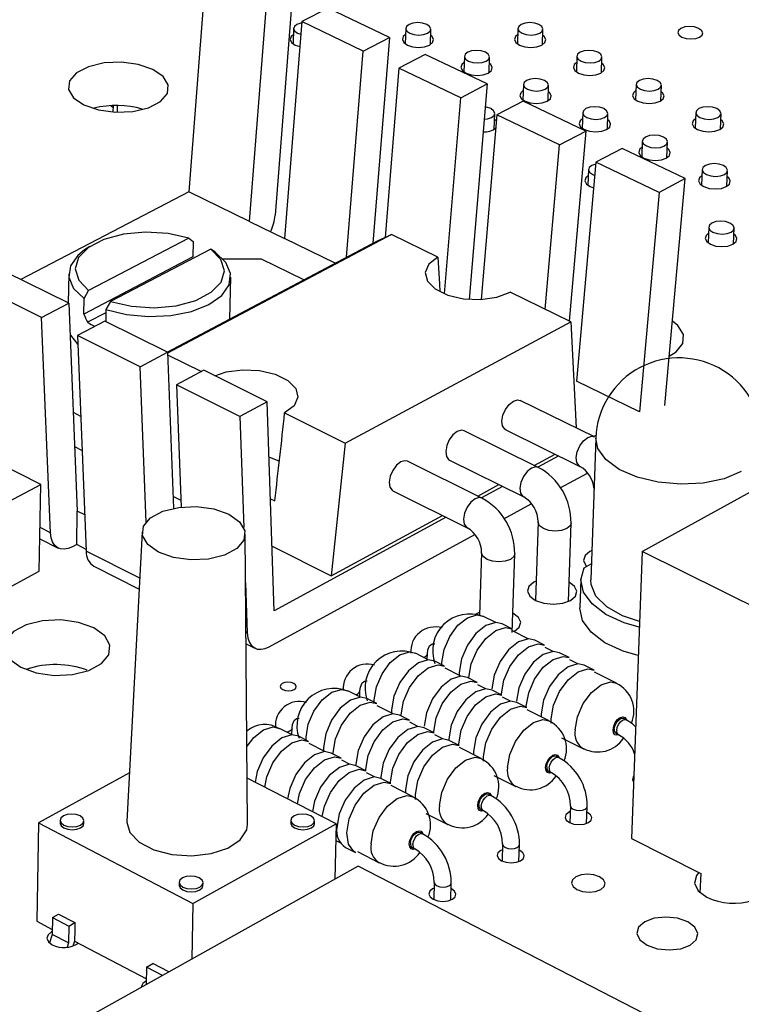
# Model space of a CAD drawing. Extents: x 0 to 211, y 0 to 143.
# Tile 9 of 12: x 153 to 173, y 86 to 113. Entities that reach past the tile are written whole.
import ezdxf

# ---------------------------------------------------------------- set-up
doc = ezdxf.new("R2010")
doc.units = 0
doc.layers.get('0').update_dxf_attribs({"linetype": 'CONTINUOUS'})

msp = doc.modelspace()

# ---------------------------------------------------------------- linework, layer by layer
at = {"color": 7, "linetype": 'CONTINUOUS'}
for p, q in [((158.26, 114.615), (157.808, 108.693)), ((160.649, 114.187), (160.165, 108.048)), ((159.466, 107.883), (159.93, 113.817)), ((161.617, 113.725), (160.897, 113.354)), ((163.301, 112.921), (161.617, 113.725)), ((160.897, 113.354), (160.427, 107.413)), ((162.581, 112.548), (160.897, 113.354)), ((160.673, 113.165), (160.663, 112.741)), ((160.783, 113.036), (160.869, 113.006)), ((163.745, 113.166), (163.733, 112.742)), ((164.418, 112.722), (164.43, 113.147)), ((166.817, 113.167), (166.804, 112.743)), ((167.488, 112.721), (167.502, 113.145)), ((160.717, 112.709), (160.843, 112.667)), ((162.581, 112.548), (163.301, 112.921)), ((163.301, 112.921), (162.84, 107.282)), ((162.124, 106.903), (162.581, 112.548)), ((164.277, 112.456), (163.557, 112.081)), ((165.976, 111.645), (164.277, 112.456)), ((165.351, 112.402), (165.338, 111.976)), ((166.025, 111.955), (166.038, 112.381)), ((168.431, 112.403), (168.417, 111.978)), ((169.104, 111.954), (169.118, 112.379)), ((163.557, 112.081), (163.177, 107.442)), ((165.257, 111.268), (163.557, 112.081)), ((165.257, 111.268), (165.976, 111.645)), ((165.976, 111.645), (165.477, 105.747)), ((166.966, 111.633), (166.952, 111.206)), ((170.054, 111.634), (170.039, 111.208)), ((167.64, 111.184), (167.654, 111.611)), ((170.728, 111.183), (170.743, 111.609)), ((164.806, 105.897), (165.257, 111.268)), ((166.961, 111.175), (166.242, 110.797)), ((168.676, 110.356), (166.961, 111.175)), ((155.731, 111.055), (155.727, 110.876)), ((155.847, 111.056), (155.843, 110.871)), ((156.52, 110.94), (156.521, 110.96)), ((166.169, 110.41), (166.182, 110.838)), ((168.589, 110.86), (168.575, 110.432)), ((169.265, 110.409), (169.28, 110.836)), ((171.686, 110.861), (171.67, 110.434)), ((172.36, 110.407), (172.377, 110.835)), ((166.242, 110.797), (165.813, 105.743)), ((167.957, 109.976), (166.242, 110.797)), ((167.957, 109.976), (168.676, 110.356)), ((168.676, 110.356), (168.221, 105.154)), ((170.221, 110.083), (170.206, 109.654)), ((170.898, 109.629), (170.914, 110.058)), ((167.566, 105.473), (167.957, 109.976)), ((169.669, 109.882), (168.95, 109.501)), ((171.4, 109.056), (169.669, 109.882)), ((168.95, 109.501), (168.424, 103.504)), ((170.681, 108.673), (168.95, 109.501)), ((168.748, 109.301), (168.734, 108.87)), ((171.862, 109.302), (171.846, 108.872)), ((172.54, 108.845), (172.557, 109.275)), ((168.863, 109.165), (168.919, 109.143)), ((171.4, 109.056), (170.681, 108.673)), ((170.838, 102.84), (171.4, 109.056)), ((157.808, 108.693), (153.205, 106.293)), ((159.466, 107.883), (157.808, 108.693)), ((168.795, 108.835), (168.882, 108.802)), ((170.681, 108.673), (170.142, 102.664)), ((159.466, 107.883), (160.427, 107.413)), ((172.04, 107.725), (172.024, 107.293)), ((172.722, 107.265), (172.739, 107.698)), ((157.802, 107.421), (155.062, 105.986)), ((157.21, 104.304), (162.973, 107.352)), ((163.354, 107.521), (157.222, 104.277)), ((157.802, 107.421), (157.922, 107.333)), ((157.922, 107.333), (157.913, 106.912)), ((161.81, 106.737), (160.427, 107.413)), ((162.973, 107.352), (163.354, 107.521)), ((164.626, 106.902), (163.354, 107.521)), ((155.097, 107.196), (154.952, 107.099)), ((158.404, 107.126), (155.664, 105.687)), ((158.524, 107.038), (158.404, 107.126)), ((157.913, 106.912), (154.927, 105.344)), ((159.796, 106.852), (158.738, 106.852)), ((160.954, 106.284), (159.796, 106.852)), ((154.517, 105.641), (152.815, 106.487)), ((154.515, 106.444), (154.501, 105.649)), ((158.926, 105.212), (158.952, 106.352)), ((153.767, 105.249), (152.065, 106.096)), ((154.935, 105.768), (155.062, 105.986)), ((154.927, 105.344), (154.935, 105.768)), ((168.264, 105.133), (166.605, 105.94)), ((153.767, 105.249), (154.517, 105.641)), ((154.517, 105.641), (154.75, 99.95)), ((155.537, 105.469), (155.531, 105.138)), ((155.664, 105.687), (155.537, 105.469)), ((154.015, 99.351), (153.767, 105.249)), ((155.535, 105.381), (155.035, 105.118)), ((155.503, 105.151), (154.754, 104.757)), ((157.221, 104.298), (155.503, 105.151)), ((162.09, 101.811), (168.264, 105.133)), ((168.264, 105.133), (168.41, 102.227)), ((156.471, 103.902), (154.754, 104.757)), ((154.754, 104.757), (154.994, 98.854)), ((156.471, 103.902), (157.221, 104.298)), ((157.221, 104.298), (157.381, 100.025)), ((157.223, 104.229), (158.15, 103.769)), ((156.635, 99.643), (156.471, 103.902)), ((158.216, 103.804), (157.467, 103.406)), ((159.949, 102.943), (158.216, 103.804)), ((159.2, 102.543), (157.467, 103.406)), ((157.467, 103.406), (157.591, 100.058)), ((170.142, 102.664), (168.424, 103.504)), ((159.949, 102.943), (159.2, 102.543)), ((160.144, 97.22), (159.949, 102.943)), ((168.911, 101.981), (166.877, 102.98)), ((154.639, 102.655), (154.843, 102.552)), ((159.2, 102.543), (159.307, 99.495)), ((160.429, 102.636), (162.09, 101.811)), ((167.375, 101.144), (165.341, 102.148)), ((166.481, 102.175), (168.513, 101.174)), ((168.946, 101.946), (168.81, 98.062)), ((168.949, 102.015), (168.899, 101.987)), ((170.215, 98.841), (176.272, 102.183)), ((154.678, 101.713), (154.882, 101.611)), ((162.09, 101.811), (161.707, 98.175)), ((160.296, 101.311), (160.001, 101.423)), ((167.263, 101.2), (167.832, 101.51)), ((167.932, 101.461), (167.362, 101.151)), ((153.75, 100.681), (152.372, 101.379)), ((165.831, 100.302), (163.796, 101.312)), ((164.942, 101.342), (166.975, 100.336)), ((167.974, 100.584), (168.718, 100.991)), ((147.267, 97.232), (153.75, 100.681)), ((153.709, 98.302), (153.75, 100.681)), ((165.718, 100.358), (166.295, 100.673)), ((166.394, 100.623), (165.817, 100.309)), ((157.368, 100.359), (157.584, 100.25)), ((163.394, 100.505), (165.428, 99.492)), ((160.04, 100.284), (160.156, 100.225)), ((166.429, 99.741), (167.18, 100.151)), ((154.734, 99.031), (154.75, 99.95)), ((154.953, 99.848), (154.75, 99.95)), ((164.847, 99.781), (160.144, 97.22)), ((161.707, 98.175), (164.748, 99.831)), ((167.367, 99.653), (167.296, 97.505)), ((168.197, 97.473), (168.271, 99.621)), ((156.529, 99.385), (156.111, 91.448)), ((159.416, 91.37), (159.348, 99.321)), ((160.006, 96.232), (165.634, 99.306)), ((153.725, 99.19), (154.226, 98.935)), ((154.734, 99.031), (154.619, 98.97)), ((154.992, 98.9), (154.734, 99.031)), ((160.084, 98.992), (161.707, 98.175)), ((165.822, 98.806), (165.768, 97.102)), ((166.658, 96.623), (166.728, 98.776)), ((170.215, 98.841), (169.928, 90.984)), ((175.455, 96.247), (170.215, 98.841)), ((155.204, 98.438), (156.446, 97.807)), ((168.627, 98.394), (168.825, 98.504)), ((147.245, 94.835), (153.709, 98.302)), ((159.359, 97.983), (159.407, 96.612)), ((168.538, 98.071), (168.511, 97.298)), ((166.208, 96.895), (165.856, 97.071)), ((166.652, 96.723), (166.382, 96.859)), ((167.101, 96.447), (166.665, 96.666)), ((159.374, 96.318), (159.615, 96.195)), ((167.546, 96.275), (167.275, 96.411)), ((164.363, 95.877), (164.012, 96.054)), ((164.333, 95.892), (164.337, 96.04)), ((167.778, 96.107), (167.559, 96.217)), ((168.223, 95.935), (167.952, 96.071)), ((164.808, 95.703), (164.538, 95.84)), ((168.457, 95.767), (168.237, 95.877)), ((168.902, 95.594), (168.63, 95.731)), ((165.257, 95.426), (164.821, 95.645)), ((165.206, 95.532), (165.206, 95.451)), ((169.513, 95.237), (168.916, 95.536)), ((165.702, 95.252), (165.432, 95.388)), ((165.934, 95.084), (165.716, 95.194)), ((162.506, 94.852), (162.156, 95.03)), ((162.487, 94.861), (162.491, 95.024)), ((166.38, 94.91), (166.109, 95.047)), ((162.952, 94.676), (162.682, 94.814)), ((166.613, 94.741), (166.393, 94.852)), ((167.059, 94.567), (166.787, 94.704)), ((163.4, 94.397), (162.965, 94.618)), ((163.354, 94.508), (163.355, 94.42)), ((167.67, 94.207), (167.073, 94.509)), ((167.453, 94.398), (167.453, 94.332)), ((163.847, 94.222), (163.576, 94.359)), ((164.077, 94.053), (163.86, 94.164)), ((169.778, 94.233), (169.709, 94.267)), ((160.636, 93.82), (160.287, 93.998)), ((160.629, 93.823), (160.633, 94.001)), ((164.524, 93.877), (164.253, 94.015)), ((169.503, 93.858), (169.572, 93.824)), ((161.083, 93.643), (160.813, 93.781)), ((161.53, 93.362), (161.096, 93.584)), ((164.756, 93.708), (164.538, 93.819)), ((164.923, 93.711), (164.923, 93.664)), ((165.204, 93.532), (164.932, 93.67)), ((168.012, 93.74), (168.608, 93.439)), ((161.489, 93.478), (161.49, 93.383)), ((161.978, 93.185), (161.707, 93.323)), ((165.814, 93.17), (165.217, 93.474)), ((165.601, 93.366), (165.602, 93.278)), ((162.208, 93.016), (161.991, 93.127)), ((167.932, 93.199), (167.864, 93.234)), ((156.181, 92.778), (153.686, 91.409)), ((162.382, 93.021), (162.381, 92.996)), ((162.656, 92.838), (162.385, 92.977)), ((162.887, 92.668), (162.669, 92.78)), ((167.656, 92.824), (167.724, 92.789)), ((161.84, 91.385), (159.405, 92.638)), ((163.059, 92.675), (163.058, 92.648)), ((163.336, 92.49), (163.064, 92.63)), ((166.161, 92.708), (166.757, 92.405)), ((163.946, 92.126), (163.349, 92.432)), ((163.737, 92.328), (163.738, 92.233)), ((166.074, 92.159), (166.006, 92.194)), ((165.796, 91.783), (165.865, 91.748)), ((168.254, 91.878), (168.238, 91.414)), ((168.698, 91.397), (168.714, 91.861)), ((153.686, 91.409), (153.64, 88.718)), ((153.686, 91.409), (157.919, 89.201)), ((154.28, 91.482), (154.279, 91.403)), ((154.931, 91.39), (154.932, 91.469)), ((160.598, 91.485), (160.596, 91.406)), ((161.248, 91.388), (161.25, 91.467)), ((164.298, 91.669), (164.894, 91.364)), ((157.919, 89.201), (161.84, 91.385)), ((161.84, 91.385), (161.8, 89.87)), ((164.203, 91.111), (164.135, 91.146)), ((161.828, 90.93), (161.961, 90.861)), ((169.928, 90.984), (171.82, 90.022)), ((162.095, 90.74), (162.367, 90.6)), ((162.422, 90.623), (163.019, 90.316)), ((163.924, 90.734), (163.992, 90.699)), ((166.396, 90.832), (166.381, 90.366)), ((166.843, 90.35), (166.858, 90.816)), ((162.439, 90.227), (154.682, 85.888)), ((170.28, 86.18), (162.439, 90.227)), ((171.82, 90.022), (171.8, 89.497)), ((157.54, 89.785), (157.538, 89.706)), ((158.193, 89.69), (158.195, 89.769)), ((164.526, 89.78), (164.512, 89.312)), ((164.975, 89.297), (164.989, 89.764)), ((157.919, 89.201), (157.885, 87.68)), ((153.64, 88.718), (154.065, 88.494)), ((154.071, 88.818), (154.063, 88.356)), ((154.071, 88.818), (154.241, 88.912)), ((154.071, 88.818), (154.516, 88.584)), ((154.241, 88.912), (154.687, 88.678)), ((154.516, 88.584), (154.508, 88.122)), ((154.516, 88.584), (154.687, 88.678)), ((154.68, 88.471), (154.674, 88.174)), ((154.68, 88.471), (154.683, 88.473)), ((154.687, 88.678), (154.683, 88.473)), ((154.063, 88.356), (153.992, 88.121)), ((154.508, 88.122), (154.063, 88.356)), ((154.674, 88.174), (154.632, 88.035)), ((154.674, 88.174), (156.643, 87.137)), ((154.508, 88.122), (154.472, 88.003)), ((156.65, 87.461), (156.641, 86.998)), ((156.65, 87.461), (156.821, 87.557)), ((157.086, 87.232), (156.65, 87.461)), ((157.256, 87.328), (156.821, 87.557)), ((156.641, 86.998), (156.635, 86.98)), ((156.641, 86.998), (156.654, 86.991))]:
    msp.add_line(p, q, dxfattribs=at)
at = {"color": 8, "linetype": 'CONTINUOUS'}
for p, q in [((154.015, 99.351), (153.73, 99.496)), ((156.462, 98.108), (154.994, 98.854)), ((159.407, 96.612), (159.371, 96.63))]:
    msp.add_line(p, q, dxfattribs=at)
at = {"color": 7, "linetype": 'CONTINUOUS'}
for points in [[(160.894, 113.318), (160.873, 113.313), (160.764, 113.277), (160.694, 113.222), (160.673, 113.157), (160.704, 113.091), (160.783, 113.036)], [(163.856, 113.036), (163.97, 112.999), (164.102, 112.986), (164.232, 112.999), (164.34, 113.036), (164.409, 113.091), (164.43, 113.157), (164.398, 113.222), (164.319, 113.277), (164.205, 113.313), (164.073, 113.326), (163.943, 113.313), (163.835, 113.277), (163.766, 113.222), (163.745, 113.157), (163.777, 113.091), (163.856, 113.036)], [(166.93, 113.036), (167.044, 112.999), (167.176, 112.986), (167.306, 112.999), (167.414, 113.036), (167.482, 113.091), (167.502, 113.157), (167.469, 113.222), (167.39, 113.277), (167.275, 113.313), (167.143, 113.326), (167.014, 113.313), (166.906, 113.277), (166.837, 113.222), (166.818, 113.157), (166.85, 113.091), (166.93, 113.036)], [(160.669, 112.995), (160.607, 112.941), (160.58, 112.86), (160.619, 112.778), (160.717, 112.709)], [(163.74, 112.997), (163.677, 112.941), (163.652, 112.86), (163.691, 112.778), (163.79, 112.709)], [(166.812, 112.998), (166.747, 112.941), (166.723, 112.86), (166.763, 112.778), (166.862, 112.709)], [(171.308, 112.929), (171.423, 112.892), (171.555, 112.879), (171.684, 112.892), (171.791, 112.929), (171.859, 112.984), (171.878, 113.049), (171.844, 113.114), (171.764, 113.169), (171.649, 113.206), (171.517, 113.219), (171.387, 113.206), (171.281, 113.169), (171.213, 113.114), (171.194, 113.049), (171.227, 112.984), (171.308, 112.929)], [(163.79, 112.709), (163.932, 112.663), (164.098, 112.647), (164.26, 112.663), (164.395, 112.709), (164.481, 112.778), (164.506, 112.86), (164.467, 112.941), (164.425, 112.977)], [(166.862, 112.709), (167.006, 112.663), (167.171, 112.647), (167.333, 112.663), (167.467, 112.709), (167.553, 112.778), (167.578, 112.86), (167.537, 112.941), (167.497, 112.976)], [(165.463, 112.27), (165.578, 112.233), (165.71, 112.22), (165.84, 112.233), (165.948, 112.27), (166.018, 112.326), (166.037, 112.391), (166.005, 112.457), (165.926, 112.512), (165.811, 112.549), (165.679, 112.562), (165.549, 112.549), (165.441, 112.512), (165.372, 112.457), (165.351, 112.391), (165.384, 112.326), (165.463, 112.27)], [(168.545, 112.27), (168.66, 112.233), (168.793, 112.22), (168.923, 112.233), (169.03, 112.27), (169.099, 112.326), (169.118, 112.391), (169.085, 112.457), (169.005, 112.512), (168.89, 112.549), (168.757, 112.562), (168.627, 112.549), (168.52, 112.512), (168.451, 112.457), (168.432, 112.391), (168.465, 112.326), (168.545, 112.27)], [(154.933, 111.072), (155.332, 110.934), (155.798, 110.872), (156.273, 110.893), (156.701, 110.994), (157.028, 111.164), (157.217, 111.38), (157.243, 111.618), (157.106, 111.848), (156.82, 112.043), (156.422, 112.179), (155.958, 112.24), (155.485, 112.22), (155.059, 112.119), (154.731, 111.951), (154.541, 111.735), (154.512, 111.498), (154.648, 111.267), (154.933, 111.072)], [(165.346, 112.232), (165.282, 112.176), (165.257, 112.094), (165.297, 112.012), (165.396, 111.943)], [(165.396, 111.943), (165.539, 111.896), (165.705, 111.88), (165.868, 111.896), (166.003, 111.943), (166.089, 112.012), (166.114, 112.094), (166.074, 112.176), (166.033, 112.211)], [(168.426, 112.233), (168.36, 112.176), (168.336, 112.094), (168.377, 112.012), (168.477, 111.943)], [(168.477, 111.943), (168.621, 111.896), (168.787, 111.88), (168.949, 111.896), (169.084, 111.943), (169.169, 112.012), (169.193, 112.094), (169.152, 112.176), (169.112, 112.21)], [(167.079, 111.5), (167.194, 111.463), (167.327, 111.45), (167.457, 111.463), (167.565, 111.5), (167.634, 111.556), (167.654, 111.622), (167.621, 111.688), (167.541, 111.743), (167.426, 111.781), (167.293, 111.794), (167.163, 111.781), (167.055, 111.743), (166.986, 111.688), (166.966, 111.622), (166.999, 111.556), (167.079, 111.5)], [(170.169, 111.5), (170.284, 111.463), (170.418, 111.45), (170.548, 111.463), (170.655, 111.5), (170.724, 111.556), (170.743, 111.622), (170.709, 111.688), (170.629, 111.743), (170.513, 111.781), (170.38, 111.794), (170.25, 111.781), (170.143, 111.743), (170.074, 111.688), (170.055, 111.622), (170.088, 111.556), (170.169, 111.5)], [(166.96, 111.464), (166.895, 111.406), (166.871, 111.324), (166.911, 111.242), (167.011, 111.172)], [(167.011, 111.172), (167.155, 111.125), (167.321, 111.109), (167.484, 111.125), (167.619, 111.172), (167.706, 111.242), (167.73, 111.324), (167.689, 111.406), (167.649, 111.441)], [(170.048, 111.465), (169.982, 111.406), (169.958, 111.324), (170, 111.242), (170.1, 111.172)], [(170.1, 111.172), (170.245, 111.125), (170.411, 111.109), (170.574, 111.125), (170.709, 111.172), (170.794, 111.242), (170.818, 111.324), (170.776, 111.406), (170.737, 111.44)], [(155.668, 111.048), (155.722, 111.014), (155.73, 111.01)], [(165.894, 110.677), (165.984, 110.689), (166.093, 110.726), (166.162, 110.782), (166.182, 110.848), (166.15, 110.914), (166.07, 110.97), (165.954, 111.008), (165.923, 111.013)], [(168.703, 110.726), (168.819, 110.689), (168.952, 110.676), (169.083, 110.689), (169.191, 110.726), (169.26, 110.782), (169.279, 110.848), (169.246, 110.914), (169.166, 110.97), (169.05, 111.008), (168.917, 111.021), (168.786, 111.008), (168.678, 110.97), (168.609, 110.914), (168.59, 110.848), (168.623, 110.782), (168.703, 110.726)], [(171.801, 110.726), (171.918, 110.689), (172.051, 110.676), (172.182, 110.689), (172.289, 110.726), (172.358, 110.782), (172.376, 110.848), (172.343, 110.914), (172.261, 110.97), (172.145, 111.008), (172.012, 111.021), (171.881, 111.008), (171.774, 110.97), (171.705, 110.914), (171.687, 110.848), (171.72, 110.782), (171.801, 110.726)], [(166.227, 110.623), (166.218, 110.633), (166.177, 110.669)], [(168.583, 110.691), (168.518, 110.633), (168.493, 110.55), (168.534, 110.467), (168.635, 110.397)], [(168.635, 110.397), (168.78, 110.35), (168.946, 110.334), (169.11, 110.35), (169.245, 110.397), (169.331, 110.467), (169.355, 110.55), (169.314, 110.633), (169.274, 110.667)], [(171.68, 110.692), (171.613, 110.633), (171.589, 110.55), (171.631, 110.467), (171.733, 110.397)], [(171.733, 110.397), (171.878, 110.35), (172.045, 110.334), (172.208, 110.35), (172.342, 110.397), (172.428, 110.467), (172.451, 110.55), (172.409, 110.633), (172.37, 110.666)], [(170.336, 109.948), (170.453, 109.91), (170.586, 109.897), (170.717, 109.91), (170.826, 109.948), (170.894, 110.004), (170.913, 110.071), (170.88, 110.137), (170.799, 110.193), (170.682, 110.231), (170.549, 110.244), (170.418, 110.231), (170.31, 110.193), (170.241, 110.137), (170.222, 110.071), (170.255, 110.004), (170.336, 109.948)], [(170.215, 109.914), (170.149, 109.855), (170.125, 109.772), (170.166, 109.689), (170.268, 109.618)], [(170.268, 109.618), (170.413, 109.571), (170.58, 109.554), (170.744, 109.571), (170.879, 109.618), (170.965, 109.689), (170.989, 109.772), (170.947, 109.855), (170.908, 109.889)], [(168.946, 109.45), (168.838, 109.412), (168.768, 109.356), (168.749, 109.289), (168.782, 109.222), (168.863, 109.165)], [(171.978, 109.165), (172.095, 109.127), (172.23, 109.114), (172.361, 109.127), (172.469, 109.165), (172.538, 109.222), (172.556, 109.289), (172.522, 109.356), (172.441, 109.412), (172.324, 109.45), (172.19, 109.463), (172.059, 109.45), (171.95, 109.412), (171.882, 109.356), (171.863, 109.289), (171.897, 109.222), (171.978, 109.165)], [(168.743, 109.132), (168.676, 109.073), (168.652, 108.989), (168.693, 108.906), (168.795, 108.835)], [(171.856, 109.133), (171.788, 109.073), (171.765, 108.989), (171.807, 108.906), (171.909, 108.835)], [(171.909, 108.835), (172.055, 108.787), (172.223, 108.771), (172.387, 108.787), (172.522, 108.835), (172.608, 108.906), (172.631, 108.989), (172.589, 109.073), (172.55, 109.106)], [(172.157, 107.587), (172.275, 107.549), (172.41, 107.535), (172.542, 107.549), (172.651, 107.587), (172.72, 107.644), (172.738, 107.712), (172.704, 107.779), (172.622, 107.837), (172.504, 107.875), (172.369, 107.888), (172.238, 107.875), (172.129, 107.837), (172.06, 107.779), (172.041, 107.712), (172.075, 107.644), (172.157, 107.587)], [(157.802, 107.421), (157.235, 107.551), (156.622, 107.59), (156.02, 107.535), (155.482, 107.39), (155.059, 107.17), (154.788, 106.892), (154.695, 106.584), (154.79, 106.272), (155.062, 105.986)], [(172.034, 107.557), (171.966, 107.496), (171.942, 107.411), (171.985, 107.327), (172.088, 107.255)], [(172.088, 107.255), (172.234, 107.207), (172.403, 107.19), (172.568, 107.207), (172.704, 107.255), (172.79, 107.327), (172.814, 107.411), (172.771, 107.496), (172.732, 107.53)], [(154.952, 107.099), (154.768, 106.952), (154.562, 106.663), (154.521, 106.354), (154.648, 106.047), (154.935, 105.768)], [(155.664, 105.687), (156.235, 105.556), (156.852, 105.516), (157.458, 105.572), (157.998, 105.718), (158.421, 105.941), (158.689, 106.221), (158.778, 106.53), (158.68, 106.841), (158.404, 107.126)], [(155.537, 105.469), (156.095, 105.33), (156.702, 105.273), (157.311, 105.302), (157.876, 105.416), (158.354, 105.604), (158.707, 105.854), (158.909, 106.144), (158.945, 106.454), (158.814, 106.76), (158.524, 107.038)], [(164.626, 106.902), (164.376, 106.709), (164.276, 106.481), (164.336, 106.246), (164.552, 106.031), (164.895, 105.863), (165.326, 105.763), (165.792, 105.742), (166.236, 105.804), (166.605, 105.94)], [(164.626, 106.902), (164.669, 106.163), (164.682, 105.959)], [(170.96, 104.19), (171.152, 104.309), (171.334, 104.536), (171.349, 104.785), (171.197, 105.027), (171.046, 105.146)], [(154.552, 104.797), (154.568, 104.763), (154.763, 104.514)], [(158.517, 103.654), (158.823, 103.758), (159.272, 103.821), (159.741, 103.8), (160.173, 103.698), (160.517, 103.528), (160.731, 103.309), (160.789, 103.068), (160.685, 102.835), (160.429, 102.636)], [(166.481, 102.175), (166.457, 102.19), (166.396, 102.279), (166.377, 102.414), (166.405, 102.574), (166.475, 102.734), (166.575, 102.87), (166.692, 102.962), (166.806, 102.995), (166.877, 102.98)], [(165.341, 102.148), (165.269, 102.164), (165.153, 102.13), (165.036, 102.038), (164.935, 101.901), (164.866, 101.741), (164.838, 101.581), (164.857, 101.446), (164.919, 101.357), (164.942, 101.342)], [(163.606, 101.294), (163.489, 101.202), (163.387, 101.064), (163.317, 100.903), (163.29, 100.743), (163.309, 100.608), (163.372, 100.519), (163.394, 100.505)], [(163.796, 101.312), (163.722, 101.328), (163.606, 101.294)], [(158.9, 99.861), (159.194, 99.653), (159.337, 99.407), (159.312, 99.153), (159.12, 98.921), (158.786, 98.741), (158.348, 98.632), (157.861, 98.61), (157.383, 98.676), (156.972, 98.823), (156.679, 99.033), (156.538, 99.279), (156.566, 99.533), (156.759, 99.764), (157.094, 99.943), (157.53, 100.051), (158.015, 100.073), (158.491, 100.007), (158.9, 99.861)], [(154.619, 98.97), (154.504, 98.921), (154.394, 98.902), (154.292, 98.911), (154.202, 98.949), (154.127, 99.015), (154.069, 99.106), (154.032, 99.219), (154.015, 99.351)], [(168.838, 98.871), (168.787, 98.846), (168.653, 98.732), (168.615, 98.597), (168.679, 98.463), (168.705, 98.437)], [(170.139, 96.767), (169.724, 96.889), (169.224, 97.119), (168.845, 97.405), (168.611, 97.726), (168.537, 98.063), (168.627, 98.394)], [(167.314, 98.031), (167.255, 98.003), (167.119, 97.888), (167.08, 97.753), (167.144, 97.617), (167.302, 97.502)], [(167.302, 97.502), (167.528, 97.426), (167.789, 97.399), (168.045, 97.426), (168.257, 97.502), (168.393, 97.617), (168.431, 97.753), (168.366, 97.888), (168.215, 97.999)], [(170.145, 96.921), (169.681, 97.082), (169.249, 97.326), (168.954, 97.619), (168.818, 97.938), (168.81, 98.062)], [(165.771, 97.183), (165.714, 97.155), (165.665, 97.125)], [(166.705, 96.646), (166.716, 96.652), (166.853, 96.767), (166.892, 96.903), (166.828, 97.039), (166.675, 97.152)], [(170.111, 95.992), (169.696, 96.115), (169.197, 96.345), (168.818, 96.631), (168.585, 96.953), (168.511, 97.291), (168.511, 97.298)], [(153.208, 95.671), (153.628, 95.518), (154.118, 95.45), (154.619, 95.473), (155.071, 95.585), (155.417, 95.773), (155.617, 96.014), (155.646, 96.277), (155.502, 96.533), (155.203, 96.749), (154.784, 96.9), (154.296, 96.968), (153.797, 96.946), (153.348, 96.834), (153.001, 96.648), (152.8, 96.408), (152.768, 96.145), (152.909, 95.888), (153.208, 95.671)], [(166.382, 96.859), (166.209, 96.895), (165.941, 96.814), (165.668, 96.597), (165.433, 96.277), (165.27, 95.903), (165.206, 95.532)], [(159.407, 96.612), (159.423, 96.48), (159.46, 96.366), (159.516, 96.275), (159.591, 96.209), (159.68, 96.171), (159.782, 96.163), (159.892, 96.183), (160.006, 96.232)], [(165.475, 95.367), (165.476, 95.396), (165.54, 95.767), (165.702, 96.141), (165.938, 96.461), (166.211, 96.679), (166.479, 96.76), (166.652, 96.723)], [(164.337, 96.04), (164.35, 96.146), (164.398, 96.257), (164.464, 96.312), (164.538, 96.317)], [(167.275, 96.411), (167.102, 96.447), (166.834, 96.365), (166.562, 96.148), (166.326, 95.827), (166.163, 95.453), (166.099, 95.082)], [(166.368, 94.916), (166.369, 94.945), (166.434, 95.316), (166.597, 95.691), (166.832, 96.012), (167.105, 96.23), (167.373, 96.311), (167.546, 96.275)], [(167.952, 96.071), (167.779, 96.107), (167.511, 96.025), (167.239, 95.808), (167.003, 95.487), (166.84, 95.112), (166.775, 94.74)], [(164.538, 95.84), (164.361, 95.877), (164.091, 95.795), (163.817, 95.577), (163.58, 95.256), (163.418, 94.88), (163.354, 94.508)], [(163.623, 94.336), (163.623, 94.371), (163.687, 94.743), (163.85, 95.119), (164.087, 95.44), (164.361, 95.658), (164.631, 95.74), (164.808, 95.703)], [(167.045, 94.574), (167.046, 94.603), (167.111, 94.975), (167.274, 95.35), (167.51, 95.671), (167.783, 95.889), (168.051, 95.971), (168.223, 95.935)], [(168.63, 95.731), (168.458, 95.767), (168.19, 95.685), (167.917, 95.466), (167.681, 95.145), (167.518, 94.77), (167.453, 94.398)], [(167.727, 94.14), (167.725, 94.261), (167.79, 94.633), (167.953, 95.008), (168.189, 95.33), (168.462, 95.548), (168.73, 95.63), (168.902, 95.594)], [(160.377, 95.063), (160.45, 95.038), (160.535, 95.029), (160.619, 95.038), (160.689, 95.063), (160.734, 95.101), (160.748, 95.146), (160.728, 95.19), (160.677, 95.228), (160.604, 95.253), (160.519, 95.262), (160.435, 95.253), (160.365, 95.228), (160.32, 95.19), (160.306, 95.146), (160.326, 95.101), (160.377, 95.063)], [(162.491, 95.024), (162.504, 95.13), (162.551, 95.241), (162.616, 95.295), (162.688, 95.3)], [(165.432, 95.388), (165.255, 95.426), (164.985, 95.343), (164.711, 95.125), (164.474, 94.803), (164.311, 94.427), (164.246, 94.055)], [(164.516, 93.876), (164.517, 93.917), (164.581, 94.29), (164.745, 94.666), (164.982, 94.988), (165.256, 95.206), (165.526, 95.289), (165.702, 95.252)], [(166.109, 95.047), (165.932, 95.084), (165.662, 95.001), (165.388, 94.782), (165.151, 94.46), (164.988, 94.084), (164.923, 93.711)], [(165.194, 93.531), (165.194, 93.573), (165.259, 93.946), (165.422, 94.322), (165.659, 94.645), (165.934, 94.864), (166.204, 94.947), (166.38, 94.91)], [(162.682, 94.814), (162.502, 94.852), (162.229, 94.769), (161.953, 94.55), (161.716, 94.227), (161.552, 93.851), (161.489, 93.478)], [(161.758, 93.297), (161.758, 93.34), (161.822, 93.713), (161.986, 94.089), (162.223, 94.412), (162.499, 94.632), (162.771, 94.714), (162.952, 94.676)], [(166.787, 94.704), (166.611, 94.741), (166.341, 94.658), (166.067, 94.439), (165.83, 94.116), (165.666, 93.739), (165.601, 93.366)], [(163.576, 94.359), (163.395, 94.397), (163.123, 94.314), (162.847, 94.094), (162.609, 93.771), (162.446, 93.394), (162.382, 93.021)], [(165.877, 93.099), (165.873, 93.228), (165.938, 93.601), (166.102, 93.978), (166.339, 94.301), (166.613, 94.521), (166.883, 94.604), (167.059, 94.567)], [(160.633, 94.001), (160.646, 94.107), (160.692, 94.218), (160.756, 94.271), (160.825, 94.276)], [(162.652, 92.837), (162.652, 92.883), (162.716, 93.256), (162.88, 93.633), (163.118, 93.956), (163.394, 94.176), (163.666, 94.26), (163.847, 94.222)], [(169.453, 93.977), (169.467, 94.058), (169.503, 94.139), (169.554, 94.209), (169.613, 94.257), (169.672, 94.275), (169.709, 94.267)], [(170.04, 94.036), (169.952, 94.124), (169.778, 94.233)], [(164.253, 94.015), (164.073, 94.053), (163.801, 93.97), (163.525, 93.749), (163.287, 93.426), (163.123, 93.048), (163.059, 92.675)], [(163.329, 92.489), (163.33, 92.536), (163.394, 92.91), (163.558, 93.287), (163.796, 93.611), (164.072, 93.832), (164.344, 93.915), (164.524, 93.877)], [(160.813, 93.781), (160.629, 93.819), (160.355, 93.736), (160.077, 93.515), (159.838, 93.191), (159.674, 92.814), (159.617, 92.529)], [(159.886, 92.39), (159.944, 92.675), (160.108, 93.053), (160.347, 93.377), (160.625, 93.598), (160.899, 93.681), (161.083, 93.643)], [(164.932, 93.67), (164.752, 93.708), (164.48, 93.624), (164.204, 93.404), (163.966, 93.08), (163.802, 92.702), (163.737, 92.328)], [(164.014, 92.052), (164.009, 92.189), (164.074, 92.563), (164.238, 92.941), (164.476, 93.265), (164.752, 93.486), (165.024, 93.57), (165.204, 93.532)], [(161.707, 93.323), (161.523, 93.362), (161.249, 93.278), (160.971, 93.057), (160.732, 92.733), (160.568, 92.354), (160.51, 92.069)], [(160.781, 91.93), (160.839, 92.215), (161.003, 92.594), (161.242, 92.918), (161.52, 93.139), (161.794, 93.223), (161.978, 93.185)], [(167.606, 92.943), (167.62, 93.024), (167.656, 93.106), (167.707, 93.176), (167.767, 93.224), (167.825, 93.242), (167.864, 93.234)], [(162.385, 92.977), (162.201, 93.015), (161.927, 92.931), (161.649, 92.71), (161.41, 92.385), (161.245, 92.006), (161.187, 91.721)], [(161.458, 91.581), (161.517, 91.867), (161.681, 92.245), (161.92, 92.57), (162.198, 92.792), (162.472, 92.877), (162.656, 92.838)], [(163.064, 92.63), (162.88, 92.668), (162.606, 92.583), (162.328, 92.361), (162.089, 92.036), (161.924, 91.657), (161.86, 91.282)], [(162.367, 90.6), (162.326, 90.625), (162.177, 90.829), (162.132, 91.142), (162.196, 91.517), (162.361, 91.897), (162.6, 92.222), (162.878, 92.444), (163.152, 92.529), (163.336, 92.49)], [(169.991, 92.695), (169.971, 92.672), (169.951, 92.597), (169.984, 92.525)], [(165.746, 91.901), (165.76, 91.983), (165.796, 92.065), (165.847, 92.135), (165.907, 92.183), (165.966, 92.202), (166.006, 92.194)], [(168.249, 91.72), (168.2, 91.697), (168.127, 91.633), (168.106, 91.558), (168.141, 91.483), (168.227, 91.419)], [(168.227, 91.419), (168.35, 91.377), (168.492, 91.362), (168.632, 91.377), (168.747, 91.419), (168.82, 91.483), (168.841, 91.558), (168.806, 91.633), (168.72, 91.697), (168.709, 91.703)], [(154.382, 91.352), (154.49, 91.315), (154.615, 91.301), (154.739, 91.315), (154.843, 91.352), (154.911, 91.409), (154.932, 91.476), (154.904, 91.542), (154.83, 91.599), (154.723, 91.637), (154.597, 91.65), (154.474, 91.637), (154.37, 91.599), (154.302, 91.542), (154.28, 91.476), (154.309, 91.409), (154.382, 91.352)], [(156.111, 91.448), (156.111, 91.433), (156.194, 91.145), (156.448, 90.883), (156.845, 90.676), (157.342, 90.548), (157.885, 90.512), (158.415, 90.572), (158.874, 90.721), (159.212, 90.944), (159.392, 91.216), (159.416, 91.37)], [(160.702, 91.352), (160.81, 91.315), (160.936, 91.301), (161.06, 91.315), (161.163, 91.352), (161.229, 91.409), (161.249, 91.476), (161.22, 91.542), (161.145, 91.599), (161.037, 91.637), (160.911, 91.65), (160.788, 91.637), (160.685, 91.599), (160.618, 91.542), (160.598, 91.476), (160.627, 91.409), (160.702, 91.352)], [(154.279, 91.403), (154.279, 91.397), (154.307, 91.33), (154.381, 91.274), (154.488, 91.236), (154.613, 91.223), (154.737, 91.236), (154.841, 91.274), (154.909, 91.33), (154.931, 91.39)], [(160.596, 91.406), (160.596, 91.397), (160.625, 91.33), (160.7, 91.274), (160.808, 91.236), (160.934, 91.223), (161.058, 91.236), (161.161, 91.274), (161.227, 91.33), (161.248, 91.388)], [(163.873, 90.853), (163.887, 90.934), (163.923, 91.017), (163.975, 91.088), (164.035, 91.136), (164.095, 91.155), (164.135, 91.146)], [(166.391, 90.675), (166.344, 90.652), (166.27, 90.588), (166.248, 90.513), (166.283, 90.437), (166.369, 90.373)], [(166.369, 90.373), (166.492, 90.33), (166.635, 90.315), (166.775, 90.33), (166.89, 90.373), (166.965, 90.437), (166.986, 90.513), (166.951, 90.588), (166.865, 90.652), (166.853, 90.658)], [(157.643, 89.653), (157.752, 89.614), (157.878, 89.601), (158.003, 89.614), (158.107, 89.653), (158.174, 89.71), (158.195, 89.777), (158.166, 89.845), (158.091, 89.902), (157.983, 89.94), (157.857, 89.953), (157.732, 89.94), (157.628, 89.902), (157.561, 89.845), (157.54, 89.777), (157.569, 89.71), (157.643, 89.653)], [(168.433, 89.583), (168.588, 89.529), (168.767, 89.51), (168.942, 89.529), (169.087, 89.583), (169.179, 89.664), (169.205, 89.759), (169.161, 89.854), (169.053, 89.934), (168.898, 89.988), (168.719, 90.007), (168.544, 89.988), (168.4, 89.934), (168.307, 89.854), (168.281, 89.759), (168.325, 89.664), (168.433, 89.583)], [(171.771, 90.047), (171.704, 89.968), (171.648, 89.759), (171.748, 89.549), (171.987, 89.372)], [(157.538, 89.706), (157.538, 89.698), (157.567, 89.631), (157.641, 89.574), (157.75, 89.535), (157.876, 89.522), (158.001, 89.535), (158.105, 89.574), (158.172, 89.631), (158.193, 89.69)], [(164.521, 89.622), (164.475, 89.6), (164.4, 89.536), (164.378, 89.46), (164.412, 89.383), (164.498, 89.319)], [(164.498, 89.319), (164.621, 89.275), (164.764, 89.26), (164.905, 89.275), (165.021, 89.319), (165.096, 89.383), (165.118, 89.46), (165.083, 89.536), (164.998, 89.6), (164.984, 89.607)], [(170.351, 88.062), (170.633, 87.964), (170.956, 87.93), (171.273, 87.964), (171.534, 88.062), (171.7, 88.209), (171.746, 88.382), (171.664, 88.554), (171.468, 88.701), (171.187, 88.798), (170.864, 88.832), (170.548, 88.798), (170.287, 88.701), (170.121, 88.554), (170.075, 88.382), (170.155, 88.209), (170.351, 88.062)], [(154.064, 88.437), (154.047, 88.428), (153.95, 88.346), (153.919, 88.25), (153.959, 88.154), (154.064, 88.073)]]:
    msp.add_lwpolyline(points, dxfattribs=at)
at = {"color": 8, "linetype": 'CONTINUOUS'}
for points in [[(168.51, 101.176), (168.49, 101.189), (168.428, 101.278), (168.411, 101.413), (168.439, 101.573), (168.508, 101.734), (168.609, 101.871), (168.726, 101.963), (168.84, 101.996), (168.911, 101.981)], [(172.933, 101.029), (172.459, 100.834), (171.892, 100.716), (171.276, 100.683), (170.656, 100.738), (170.08, 100.877), (169.589, 101.088), (169.22, 101.358), (169.001, 101.664), (168.946, 101.946)], [(167.375, 101.144), (167.303, 101.16), (167.188, 101.126), (167.071, 101.033), (166.97, 100.896), (166.9, 100.735), (166.872, 100.574), (166.89, 100.439), (166.952, 100.35), (166.976, 100.335)], [(165.831, 100.302), (165.757, 100.318), (165.641, 100.284), (165.524, 100.191), (165.422, 100.053), (165.352, 99.891), (165.324, 99.731), (165.343, 99.595), (165.405, 99.506), (165.43, 99.491)], [(168.271, 99.621), (168.245, 99.547), (168.154, 99.471), (168.013, 99.42), (167.842, 99.402), (167.667, 99.42), (167.516, 99.471), (167.411, 99.547), (167.368, 99.637), (167.367, 99.651)], [(166.728, 98.776), (166.701, 98.701), (166.61, 98.624), (166.468, 98.573), (166.296, 98.555), (166.121, 98.573), (165.97, 98.624), (165.865, 98.701), (165.822, 98.791), (165.822, 98.804)], [(164.732, 95.742), (164.732, 95.804), (164.793, 96.158), (164.948, 96.516), (165.174, 96.822), (165.434, 97.029), (165.691, 97.106), (165.856, 97.071)], [(162.88, 94.713), (162.88, 94.782), (162.941, 95.138), (163.096, 95.496), (163.322, 95.803), (163.585, 96.011), (163.843, 96.09), (164.012, 96.054)], [(168.386, 93.96), (168.449, 94.316), (168.605, 94.675), (168.831, 94.983), (169.092, 95.193), (169.348, 95.271), (169.514, 95.236)], [(161.016, 93.677), (161.015, 93.753), (161.075, 94.11), (161.231, 94.469), (161.459, 94.778), (161.723, 94.987), (161.983, 95.066), (162.156, 95.03)], [(166.535, 92.925), (166.597, 93.282), (166.754, 93.643), (166.981, 93.952), (167.243, 94.163), (167.501, 94.242), (167.671, 94.206)], [(169.422, 93.96), (169.44, 94.057), (169.482, 94.155), (169.544, 94.239), (169.615, 94.296), (169.685, 94.318), (169.743, 94.3), (169.78, 94.247), (169.783, 94.237)], [(169.521, 93.942), (169.536, 94.023), (169.571, 94.105), (169.622, 94.175), (169.682, 94.223), (169.74, 94.241), (169.778, 94.233)], [(159.398, 93.508), (159.582, 93.745), (159.848, 93.956), (160.11, 94.036), (160.287, 93.998)], [(160.633, 93.999), (160.619, 93.96), (160.572, 93.921), (160.5, 93.895), (160.492, 93.893)], [(169.577, 93.819), (169.528, 93.808), (169.47, 93.825), (169.433, 93.878), (169.422, 93.96)], [(164.671, 91.884), (164.733, 92.242), (164.89, 92.604), (165.118, 92.914), (165.382, 93.126), (165.642, 93.206), (165.816, 93.17)], [(167.575, 92.925), (167.592, 93.023), (167.635, 93.121), (167.696, 93.205), (167.768, 93.263), (167.838, 93.285), (167.897, 93.268), (167.934, 93.214), (167.937, 93.204)], [(167.674, 92.908), (167.688, 92.989), (167.724, 93.071), (167.775, 93.141), (167.835, 93.189), (167.894, 93.207), (167.932, 93.199)], [(167.73, 92.785), (167.682, 92.773), (167.623, 92.79), (167.586, 92.844), (167.575, 92.925)], [(165.715, 91.884), (165.732, 91.981), (165.774, 92.08), (165.837, 92.165), (165.909, 92.223), (165.979, 92.245), (166.038, 92.228), (166.076, 92.174), (166.082, 92.156)], [(162.794, 90.835), (162.856, 91.194), (163.014, 91.557), (163.243, 91.869), (163.509, 92.081), (163.77, 92.163), (163.947, 92.126)], [(165.814, 91.866), (165.828, 91.948), (165.864, 92.03), (165.916, 92.1), (165.976, 92.149), (166.035, 92.167), (166.074, 92.159)], [(165.87, 91.743), (165.823, 91.732), (165.764, 91.749), (165.726, 91.802), (165.715, 91.884)], [(168.254, 91.877), (168.255, 91.869), (168.276, 91.822), (168.33, 91.783)], [(168.33, 91.783), (168.407, 91.756), (168.496, 91.747), (168.583, 91.756), (168.655, 91.783), (168.701, 91.822), (168.714, 91.861)], [(163.841, 90.835), (163.858, 90.933), (163.901, 91.032), (163.964, 91.117), (164.036, 91.175), (164.108, 91.197), (164.167, 91.181), (164.205, 91.127), (164.211, 91.108)], [(163.941, 90.818), (163.955, 90.899), (163.991, 90.982), (164.043, 91.052), (164.103, 91.101), (164.163, 91.12), (164.203, 91.111)], [(163.998, 90.694), (163.951, 90.683), (163.892, 90.7), (163.853, 90.753), (163.841, 90.835)], [(166.396, 90.831), (166.397, 90.824), (166.418, 90.777), (166.472, 90.737)], [(166.472, 90.737), (166.549, 90.71), (166.638, 90.701), (166.726, 90.71), (166.798, 90.737), (166.845, 90.777), (166.858, 90.816)], [(164.526, 89.778), (164.526, 89.772), (164.547, 89.724), (164.601, 89.684)], [(164.601, 89.684), (164.678, 89.657), (164.768, 89.648), (164.855, 89.657), (164.928, 89.684), (164.975, 89.724), (164.989, 89.765)]]:
    msp.add_lwpolyline(points, dxfattribs=at)
at = {"color": 7, "linetype": 'CONTINUOUS'}
for centre, radius, start, end in [((155.819, 108.485), 2.572, 73.9356, 103.746), ((165.891, 110.861), 0.528, 267.2565, 307.468), ((158.831, 108.17), 1.34, 334.832, 354.7542), ((159.967, 107.613), 5.527, 204.238, 206.8401), ((156.158, 106.96), 2.157, 238.6382, 244.6632), ((171.227, 101.861), 2.283, 357.7101, 177.859), ((35.774, 115.548), 125.322, 352.97693, 354.08612), ((166.578, 99.651), 1.693, 358.9931, 61.9195), ((168.137, 100.509), 0.764, 5.2751, 60.4906), ((166.569, 99.648), 0.799, 0.3313, 59.4328), ((165.026, 98.803), 1.702, 359.0947, 61.7862), ((165.017, 98.8), 0.805, 0.436, 59.2963), ((155.438, 98.817), 0.445, 175.3271, 238.4004), ((165.488, 96.124), 1.008, 68.5977, 200.3469), ((164.546, 96.111), 0.665, 73.1801, 184.937), ((163.64, 95.103), 1.012, 68.51, 200.0265), ((154.152, 93.222), 2.523, 69.823, 108.1128), ((162.698, 95.097), 0.664, 73.2259, 185.1799), ((169.147, 94.469), 0.845, 337.1562, 64.276), ((161.78, 94.075), 1.016, 68.4302, 199.9361), ((160.837, 94.075), 0.663, 73.2802, 185.4264), ((167.304, 93.438), 0.845, 336.8912, 64.3197), ((159.884, 93.353), 0.75, 57.7984, 130.8093), ((169.563, 93.954), 0.113, 168.1694, 237.8551), ((169.005, 94.191), 0.839, 242.2717, 326.6619), ((169.121, 92.994), 0.944, 19.1675, 61.4906), ((165.448, 92.4), 0.845, 336.6269, 64.355), ((167.211, 91.88), 1.503, 359.2623, 61.3464), ((167.716, 92.92), 0.113, 168.3825, 237.8558), ((167.216, 91.884), 1.038, 359.6439, 60.6823), ((167.157, 93.159), 0.843, 242.1965, 326.4787), ((163.579, 91.355), 0.845, 336.365, 64.3796), ((165.344, 90.832), 1.514, 359.3863, 61.1835), ((165.857, 91.879), 0.113, 168.5975, 237.8535), ((165.349, 90.836), 1.047, 359.7737, 60.5135), ((165.297, 92.121), 0.847, 242.1257, 326.2871), ((162.374, 91.183), 0.523, 169.0496, 237.8799), ((163.464, 89.777), 1.525, 359.5114, 61.0192), ((163.424, 91.075), 0.851, 242.0599, 326.0869), ((163.984, 90.831), 0.114, 168.8146, 237.848), ((163.469, 89.781), 1.056, 359.9028, 60.3449), ((172.719, 90.932), 1.723, 244.8818, 288.0693), ((154.388, 88.678), 0.686, 241.7907, 305.1303), ((156.736, 86.856), 0.243, 112.5741, 169.0722)]:
    msp.add_arc(centre, radius, start, end, dxfattribs=at)
at = {"color": 8, "linetype": 'CONTINUOUS'}
for centre, radius, start, end in [((164.211, 96.072), 0.13, 278.9683, 345.1865), ((162.358, 95.06), 0.138, 274.4471, 344.3701), ((168.871, 93.859), 0.496, 168.2652, 237.9713), ((169.632, 93.919), 0.113, 168.2401, 237.2797), ((167.022, 92.826), 0.497, 168.4767, 237.9857), ((167.785, 92.885), 0.113, 168.4023, 237.6419), ((165.159, 91.786), 0.498, 168.6904, 237.9972), ((165.925, 91.844), 0.113, 168.5673, 238.0053), ((163.284, 90.739), 0.499, 168.9062, 238.0057), ((164.052, 90.795), 0.113, 168.7353, 238.37)]:
    msp.add_arc(centre, radius, start, end, dxfattribs=at)

doc.saveas('drawing.dxf')
